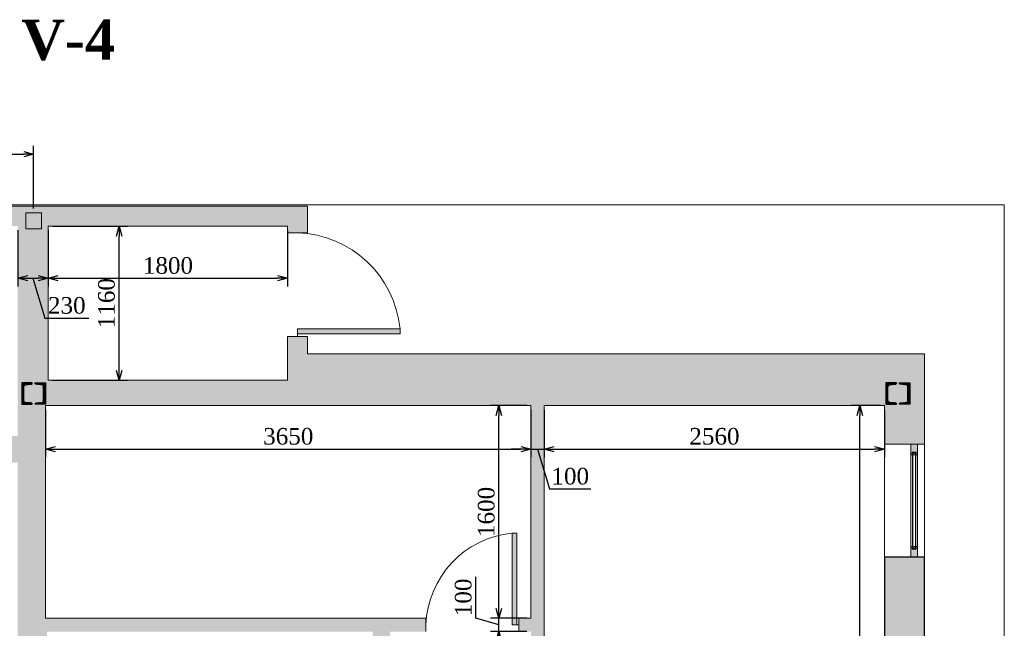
# Model space of a CAD drawing. Header units: millimetres. Extents: x -40905 to 281, y -74558 to -53256.
# Tile 6 of 6: x -7124 to 281, y -57833 to -53256. Entities that reach past the tile are written whole.
import ezdxf

# ---------------------------------------------------------------- set-up
doc = ezdxf.new("R2010")
doc.units = ezdxf.units.MM
for name, color, linetype, lineweight in [('CТЕНЫ', 7, 'Continuous', 30), ('gor', 251, 'Continuous', 20), ('text', 7, 'Continuous', 20), ('vid vne razreza', 7, 'Continuous', 5)]:
    doc.layers.add(name, color=color, linetype=linetype, lineweight=lineweight)
doc.layers.add('KAREBEBI', color=7, linetype='Continuous')
doc.styles.get("Standard").update_dxf_attribs({"font": 'times.ttf'})
doc.dimstyles.new('ISO-25', dxfattribs={"dimscale": 50, "dimtxt": 2.5, "dimasz": 1.5, "dimexe": 1.25, "dimexo": 0.625, "dimtad": 1, "dimdec": 0, "dimtxsty": 'Standard', "dimblk": 'OPEN30', "dimcen": 2.5, "dimadec": 0, "dimazin": 0, "dimtfac": 1, "dimtdec": 0, "dimtmove": 0, "dimatfit": 3, "dimldrblk": 'OPEN30', "dimfxl": 1, "dimarcsym": 0})

# ---------------------------------------------------------------- blocks, each defined once
blk = doc.blocks.new('kaobka')
at = {"layer": 'vid vne razreza', "lineweight": 9, "ltscale": 0.5}
h = blk.add_hatch(dxfattribs=at)
h.set_pattern_fill('ANSI31', color=253, style=0)
h.set_pattern_definition([(45, (1818676.401, 898355.451), (-2.2450640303, 2.2450640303), [])])
edge = h.paths.add_edge_path()
edge.add_line((20, -70), (62.8, -65.8))
edge.add_arc((61.7, -52.6), 13.3, 274.67524, 359.08296)
edge.add_line((75, -52.8), (75, 52.8))
edge.add_arc((61.7, 52.6), 13.3, 0.91704, 85.32476)
edge.add_line((62.8, 65.8), (20, 70))
edge.add_arc((20, 80), 10, 180, 270, ccw=False)
edge.add_line((10, 80), (90, 80))
edge.add_line((90, 80), (90, -80))
edge.add_line((90, -80), (10, -80))
edge.add_arc((20, -80), 10, 90, 180, ccw=False)
edge = h.paths.add_edge_path()
edge.add_line((-20, -70), (-62.8, -65.8))
edge.add_arc((-61.7, -52.6), 13.3, 180.91704, 265.32476, ccw=False)
edge.add_line((-75, -52.8), (-75, 52.8))
edge.add_arc((-61.7, 52.6), 13.3, 94.67524, 179.08296, ccw=False)
edge.add_line((-62.8, 65.8), (-20, 70))
edge.add_arc((-20, 80), 10, 270, 360)
edge.add_line((-10, 80), (-90, 80))
edge.add_line((-90, 80), (-90, -80))
edge.add_line((-90, -80), (-10, -80))
edge.add_arc((-20, -80), 10, 0, 90)
at = {"layer": 'CТЕНЫ', "lineweight": 30}
for points in [[(-20, -70), (-62.8, -65.8, -0.385907), (-75, -52.8), (-75, 52.8, -0.385907), (-62.8, 65.8), (-20, 70, 0.414214), (-10, 80), (-90, 80), (-90, -80), (-10, -80, 0.414214), (-20, -70)], [(20, -70), (62.8, -65.8, 0.385907), (75, -52.8), (75, 52.8, 0.385907), (62.8, 65.8), (20, 70, -0.414214), (10, 80), (90, 80), (90, -80), (10, -80, -0.414214), (20, -70)]]:
    blk.add_lwpolyline(points, format="xyb", dxfattribs=at)
blk = doc.blocks.new('KAREBI - 90')
at = {"layer": 'KAREBEBI', "lineweight": 20, "true_color": 0x9f622d}
blk.add_hatch(color=25, dxfattribs=at).paths.add_polyline_path([(6.67, 88.89), (2.22, 88.89), (2.22, 0), (6.67, 0)])
at = {"color": 246, "lineweight": 9}
blk.add_lwpolyline([(6.67, 88.89), (6.67, 0), (2.22, 0), (2.22, 88.89)], close=True, dxfattribs=at)
at = {"color": 246, "lineweight": 0}
blk.add_lwpolyline([(2.22, 0), (0, 0)], dxfattribs=at)
blk.add_arc((-2.62, -3.32), 92.68, 2.05318, 84.2516, dxfattribs=at)
blk = doc.blocks.new('_Open30')
at = {"color": 0, "linetype": 'ByBlock', "lineweight": -2}
for p, q in [((-1, 0.268), (0, 0)), ((0, 0), (-1, -0.268)), ((0, 0), (-1, 0))]:
    blk.add_line(p, q, dxfattribs=at)
blk = doc.blocks.new('*D20')
at = {"color": 0, "lineweight": -2, "transparency": 16777216}
for p, q in [((-13019.2, -54676.3), (-13019.2, -54204.3)), ((-7019.2, -54676.3), (-7019.2, -54204.3)), ((-12944.2, -54266.8), (-7094.2, -54266.8))]:
    blk.add_line(p, q, dxfattribs=at)
at = {"layer": 'Defpoints', "color": 0, "lineweight": 5, "transparency": 16777216}
for p in [(-7019.2, -54266.8), (-13019.2, -54707.5), (-7019.2, -54707.5)]:
    blk.add_point(p, dxfattribs=at)
at = {"color": 0, "lineweight": -2, "transparency": 16777216, "xscale": 75, "yscale": 75, "zscale": 75, "rotation": 180}
blk.add_blockref('_Open30', (-13019.2, -54266.8), dxfattribs=at)
at = {"color": 0, "lineweight": -2, "transparency": 16777216, "xscale": 75, "yscale": 75, "zscale": 75}
blk.add_blockref('_Open30', (-7019.2, -54266.8), dxfattribs=at)
at = {"color": 0, "lineweight": 5, "transparency": 16777216, "insert": (-10019.2, -54171.9), "char_height": 125, "attachment_point": 5}
blk.add_mtext('6000', dxfattribs=at)
blk = doc.blocks.new('*D38')
at = {"color": 0, "lineweight": -2, "transparency": 16777216}
for p, q in [((-7139.2, -54838.8), (-7139.2, -55262)), ((-6909.2, -54838.8), (-6909.2, -55262)), ((-7064.2, -55199.5), (-6984.2, -55199.5)), ((-7024.2, -55199.5), (-6934.2, -55499.6)), ((-6934.2, -55499.6), (-6605.4, -55499.6))]:
    blk.add_line(p, q, dxfattribs=at)
at = {"layer": 'Defpoints', "color": 0, "lineweight": 5, "transparency": 16777216}
for p in [(-7139.2, -54807.5), (-6909.2, -54807.5), (-6909.2, -55199.5)]:
    blk.add_point(p, dxfattribs=at)
at = {"color": 0, "lineweight": -2, "transparency": 16777216, "xscale": 75, "yscale": 75, "zscale": 75, "rotation": 180}
blk.add_blockref('_Open30', (-7139.2, -55199.5), dxfattribs=at)
at = {"color": 0, "lineweight": -2, "transparency": 16777216, "xscale": 75, "yscale": 75, "zscale": 75}
blk.add_blockref('_Open30', (-6909.2, -55199.5), dxfattribs=at)
at = {"color": 0, "lineweight": 5, "transparency": 16777216, "insert": (-6769.8, -55404.8), "char_height": 125, "attachment_point": 5}
blk.add_mtext('230', dxfattribs=at)
blk = doc.blocks.new('*D39')
at = {"color": 0, "lineweight": -2, "transparency": 16777216}
for p, q in [((-6909.2, -54838.8), (-6909.2, -55262)), ((-5109.2, -54838.8), (-5109.2, -55262)), ((-6834.2, -55199.5), (-5184.2, -55199.5))]:
    blk.add_line(p, q, dxfattribs=at)
at = {"layer": 'Defpoints', "color": 0, "lineweight": 5, "transparency": 16777216}
for p in [(-6909.2, -54807.5), (-5109.2, -54807.5), (-5109.2, -55199.5)]:
    blk.add_point(p, dxfattribs=at)
at = {"color": 0, "lineweight": -2, "transparency": 16777216, "xscale": 75, "yscale": 75, "zscale": 75, "rotation": 180}
blk.add_blockref('_Open30', (-6909.2, -55199.5), dxfattribs=at)
at = {"color": 0, "lineweight": -2, "transparency": 16777216, "xscale": 75, "yscale": 75, "zscale": 75}
blk.add_blockref('_Open30', (-5109.2, -55199.5), dxfattribs=at)
at = {"color": 0, "lineweight": 5, "transparency": 16777216, "insert": (-6009.2, -55104.7), "char_height": 125, "attachment_point": 5}
blk.add_mtext('1800', dxfattribs=at)
blk = doc.blocks.new('*D40')
at = {"color": 0, "lineweight": -2, "transparency": 16777216}
for p, q in [((-6878, -54807.5), (-6313.9, -54807.5)), ((-6376.4, -55892.5), (-6376.4, -54882.5)), ((-6878, -55967.5), (-6313.9, -55967.5))]:
    blk.add_line(p, q, dxfattribs=at)
at = {"layer": 'Defpoints', "color": 0, "lineweight": 5, "transparency": 16777216}
for p in [(-6909.2, -54807.5), (-6376.4, -54807.5), (-6909.2, -55967.5)]:
    blk.add_point(p, dxfattribs=at)
at = {"color": 0, "lineweight": -2, "transparency": 16777216, "xscale": 75, "yscale": 75, "zscale": 75}
for p, rotation in [((-6376.4, -54807.5), 90), ((-6376.4, -55967.5), 270)]:
    blk.add_blockref('_Open30', p, dxfattribs=dict(at, rotation=rotation))
at = {"color": 0, "lineweight": 5, "transparency": 16777216, "insert": (-6471.2, -55387.5), "char_height": 125, "attachment_point": 5, "rotation": 90}
blk.add_mtext('1160', dxfattribs=at)
blk = doc.blocks.new('*D56')
at = {"color": 0, "lineweight": -2, "transparency": 16777216}
for p, q in [((-650.5, -56157.5), (-867.2, -56157.5)), ((-804.7, -59932.5), (-804.7, -56232.5)), ((-650.5, -60007.5), (-867.2, -60007.5))]:
    blk.add_line(p, q, dxfattribs=at)
at = {"layer": 'Defpoints', "color": 0, "lineweight": 5, "transparency": 16777216}
for p in [(-804.7, -56157.5), (-619.2, -56157.5), (-619.2, -60007.5)]:
    blk.add_point(p, dxfattribs=at)
at = {"color": 0, "lineweight": -2, "transparency": 16777216, "xscale": 75, "yscale": 75, "zscale": 75}
for p, rotation in [((-804.7, -56157.5), 90), ((-804.7, -60007.5), 270)]:
    blk.add_blockref('_Open30', p, dxfattribs=dict(at, rotation=rotation))
at = {"color": 0, "lineweight": 5, "transparency": 16777216, "insert": (-899.6, -58082.5), "char_height": 125, "attachment_point": 5, "rotation": 90}
blk.add_mtext('3850', dxfattribs=at)
blk = doc.blocks.new('*D57')
at = {"color": 0, "lineweight": -2, "transparency": 16777216}
for p, q in [((-6929.2, -56188.8), (-6929.2, -56546.7)), ((-3279.2, -56188.8), (-3279.2, -56546.7)), ((-6854.2, -56484.2), (-3354.2, -56484.2))]:
    blk.add_line(p, q, dxfattribs=at)
at = {"layer": 'Defpoints', "color": 0, "lineweight": 5, "transparency": 16777216}
for p in [(-6929.2, -56157.5), (-3279.2, -56157.5), (-3279.2, -56484.2)]:
    blk.add_point(p, dxfattribs=at)
at = {"color": 0, "lineweight": -2, "transparency": 16777216, "xscale": 75, "yscale": 75, "zscale": 75, "rotation": 180}
blk.add_blockref('_Open30', (-6929.2, -56484.2), dxfattribs=at)
at = {"color": 0, "lineweight": -2, "transparency": 16777216, "xscale": 75, "yscale": 75, "zscale": 75}
blk.add_blockref('_Open30', (-3279.2, -56484.2), dxfattribs=at)
at = {"color": 0, "lineweight": 5, "transparency": 16777216, "insert": (-5104.2, -56389.4), "char_height": 125, "attachment_point": 5}
blk.add_mtext('3650', dxfattribs=at)
blk = doc.blocks.new('*D58')
at = {"color": 0, "lineweight": -2, "transparency": 16777216}
for p, q in [((-3279.2, -56188.8), (-3279.2, -56546.7)), ((-3179.2, -56188.8), (-3179.2, -56546.7)), ((-3354.2, -56484.2), (-3429.2, -56484.2)), ((-3279.2, -56484.2), (-3179.2, -56484.2)), ((-3279.2, -56484.2), (-3179.2, -56484.2)), ((-3229.2, -56484.2), (-3139.2, -56784.3)), ((-3104.2, -56484.2), (-3029.2, -56484.2)), ((-3139.2, -56784.3), (-2828, -56784.3))]:
    blk.add_line(p, q, dxfattribs=at)
at = {"layer": 'Defpoints', "color": 0, "lineweight": 5, "transparency": 16777216}
for p in [(-3279.2, -56157.5), (-3179.2, -56157.5), (-3179.2, -56484.2)]:
    blk.add_point(p, dxfattribs=at)
at = {"color": 0, "lineweight": -2, "transparency": 16777216, "xscale": 75, "yscale": 75, "zscale": 75}
blk.add_blockref('_Open30', (-3279.2, -56484.2), dxfattribs=at)
at = {"color": 0, "lineweight": -2, "transparency": 16777216, "xscale": 75, "yscale": 75, "zscale": 75, "rotation": 180}
blk.add_blockref('_Open30', (-3179.2, -56484.2), dxfattribs=at)
at = {"color": 0, "lineweight": 5, "transparency": 16777216, "insert": (-2983.6, -56689.5), "char_height": 125, "attachment_point": 5}
blk.add_mtext('100', dxfattribs=at)
blk = doc.blocks.new('*D59')
at = {"color": 0, "lineweight": -2, "transparency": 16777216}
for p, q in [((-3179.2, -56188.8), (-3179.2, -56546.7)), ((-619.2, -56188.8), (-619.2, -56546.7)), ((-3104.2, -56484.2), (-694.2, -56484.2))]:
    blk.add_line(p, q, dxfattribs=at)
at = {"layer": 'Defpoints', "color": 0, "lineweight": 5, "transparency": 16777216}
for p in [(-3179.2, -56157.5), (-619.2, -56157.5), (-619.2, -56484.2)]:
    blk.add_point(p, dxfattribs=at)
at = {"color": 0, "lineweight": -2, "transparency": 16777216, "xscale": 75, "yscale": 75, "zscale": 75, "rotation": 180}
blk.add_blockref('_Open30', (-3179.2, -56484.2), dxfattribs=at)
at = {"color": 0, "lineweight": -2, "transparency": 16777216, "xscale": 75, "yscale": 75, "zscale": 75}
blk.add_blockref('_Open30', (-619.2, -56484.2), dxfattribs=at)
at = {"color": 0, "lineweight": 5, "transparency": 16777216, "insert": (-1899.2, -56389.4), "char_height": 125, "attachment_point": 5}
blk.add_mtext('2560', dxfattribs=at)
blk = doc.blocks.new('*D64')
at = {"color": 0, "lineweight": -2, "transparency": 16777216}
for p, q in [((-3693, -57755.7), (-3693, -57444.5)), ((-3520.1, -57682.5), (-3520.1, -57607.5)), ((-3520.1, -57807.5), (-3693, -57755.7)), ((-3310.5, -57757.5), (-3582.6, -57757.5)), ((-3520.1, -57857.5), (-3520.1, -57757.5)), ((-3520.1, -57857.5), (-3520.1, -57757.5)), ((-3310.5, -57857.5), (-3582.6, -57857.5)), ((-3520.1, -57932.5), (-3520.1, -58007.5))]:
    blk.add_line(p, q, dxfattribs=at)
at = {"layer": 'Defpoints', "color": 0, "lineweight": 5, "transparency": 16777216}
for p in [(-3520.1, -57757.5), (-3279.2, -57757.5), (-3279.2, -57857.5)]:
    blk.add_point(p, dxfattribs=at)
at = {"color": 0, "lineweight": -2, "transparency": 16777216, "xscale": 75, "yscale": 75, "zscale": 75}
for p, rotation in [((-3520.1, -57757.5), 270), ((-3520.1, -57857.5), 90)]:
    blk.add_blockref('_Open30', p, dxfattribs=dict(at, rotation=rotation))
at = {"color": 0, "lineweight": 5, "transparency": 16777216, "insert": (-3787.8, -57600.1), "char_height": 125, "attachment_point": 5, "rotation": 90}
blk.add_mtext('100', dxfattribs=at)
blk = doc.blocks.new('*D65')
at = {"color": 0, "lineweight": -2, "transparency": 16777216}
for p, q in [((-3310.5, -56157.5), (-3582.6, -56157.5)), ((-3520.1, -57682.5), (-3520.1, -56232.5)), ((-3310.5, -57757.5), (-3582.6, -57757.5))]:
    blk.add_line(p, q, dxfattribs=at)
at = {"layer": 'Defpoints', "color": 0, "lineweight": 5, "transparency": 16777216}
for p in [(-3520.1, -56157.5), (-3279.2, -56157.5), (-3279.2, -57757.5)]:
    blk.add_point(p, dxfattribs=at)
at = {"color": 0, "lineweight": -2, "transparency": 16777216, "xscale": 75, "yscale": 75, "zscale": 75}
for p, rotation in [((-3520.1, -56157.5), 90), ((-3520.1, -57757.5), 270)]:
    blk.add_blockref('_Open30', p, dxfattribs=dict(at, rotation=rotation))
at = {"color": 0, "lineweight": 5, "transparency": 16777216, "insert": (-3614.9, -56957.5), "char_height": 125, "attachment_point": 5, "rotation": 90}
blk.add_mtext('1600', dxfattribs=at)

msp = doc.modelspace()

# ---------------------------------------------------------------- hatches: boundary and pattern name
at = {"layer": 'vid vne razreza', "lineweight": 30, "ltscale": 0.5, "true_color": 0xfaf5bd}
h = msp.add_hatch(color=254, dxfattribs=at)
h.paths.add_polyline_path([(-6909.2, -55967.5), (-5109.2, -55967.5), (-5109.2, -55637.5), (-4959.2, -55637.5), (-4959.2, -55767.5), (-319.2, -55767.5), (-319.2, -56447.5), (-619.2, -56447.5), (-619.2, -56157.5), (-3179.2, -56157.5), (-3179.2, -59007.5), (-3279.2, -59007.5), (-3279.2, -57857.5), (-3369.2, -57857.5), (-3369.2, -57757.5), (-3279.2, -57757.5), (-3279.2, -56157.5), (-6929.2, -56157.5), (-6929.2, -57757.5), (-4069.2, -57757.5), (-4069.2, -57857.5), (-4339.2, -57857.5), (-4339.2, -58657.5), (-4469.2, -58657.5), (-4469.2, -57857.5), (-6919.2, -57857.5), (-6919.2, -59457.5), (-5659.2, -59457.5), (-5659.2, -59557.5), (-4339.2, -59557.5), (-4339.2, -62807.5), (-4544.2, -62807.5), (-4544.2, -62557.5), (-4439.2, -62557.5), (-4439.2, -59657.5), (-5759.2, -59657.5), (-5759.2, -59557.5), (-6989.2, -59557.5), (-6989.2, -61147.5), (-7139.2, -61147.5), (-7139.2, -56587.5), (-7189.2, -56587.5), (-7189.2, -56387.5), (-7139.2, -56387.5), (-7139.2, -54807.5), (-8469.2, -54807.5), (-8469.2, -56387.5), (-7969.2, -56387.5), (-7969.2, -56587.5), (-8489.2, -56587.5), (-8489.2, -57387.5), (-8589.2, -57387.5), (-8589.2, -54837.5), (-14099.2, -54837.5), (-14099.2, -62547.5), (-13144.2, -62547.5), (-13144.2, -62037.5), (-12894.2, -62037.5), (-12894.2, -62807.5), (-14279.2, -62807.5), (-14279.2, -54657.5), (-4959.2, -54657.5), (-4959.2, -54857.5), (-5109.2, -54857.5), (-5109.2, -54807.5), (-6909.2, -54807.5)])
h.paths.add_polyline_path([(-619.2, -60107.5), (-619.2, -62557.5), (-889.2, -62557.5), (-889.2, -62807.5), (-319.2, -62807.5), (-319.2, -57297.5), (-619.2, -57297.5), (-619.2, -60007.5), (-3179.2, -60007.5), (-3179.2, -59907.5), (-3279.2, -59907.5), (-3279.2, -60157.5), (-3179.2, -60157.5), (-3179.2, -60107.5)])
h.paths.add_polyline_path([(-3179.2, -61057.5), (-3179.2, -62557.5), (-2689.2, -62557.5), (-2689.2, -62807.5), (-3279.2, -62807.5), (-3279.2, -61057.5)], flags=17)
h.paths.add_polyline_path([(-6894.2, -62047.5), (-7144.2, -62047.5), (-7144.2, -62807.5), (-5744.2, -62807.5), (-5744.2, -62557.5), (-6894.2, -62557.5)], flags=17)
at = {"layer": 'vid vne razreza', "lineweight": 30, "ltscale": 0.5}
h = msp.add_hatch(color=254, dxfattribs=at)
h.paths.add_polyline_path([(-405, -56527.6), (-389.4, -56527.6), (-389.4, -56513.3), (-405, -56513.3)])
h.paths.add_polyline_path([(-410.4, -56512.3), (-383.7, -56512.3), (-383.7, -56508.4), (-410.4, -56508.4)], flags=17)
h.paths.add_polyline_path([(-421.9, -56447.5), (-421.9, -56527.5), (-411.9, -56527.5), (-411.9, -56507.5), (-381.9, -56507.5), (-381.9, -56527.5), (-371.9, -56527.5), (-371.9, -56447.5)])
h.paths.add_polyline_path([(-405, -57217.5), (-389.4, -57217.5), (-389.4, -57231.8), (-405, -57231.8)])
h.paths.add_polyline_path([(-410.4, -57232.8), (-383.7, -57232.8), (-383.7, -57236.7), (-410.4, -57236.7)], flags=17)
h.paths.add_polyline_path([(-421.9, -57297.5), (-421.9, -57217.5), (-411.9, -57217.5), (-411.9, -57237.5), (-381.9, -57237.5), (-381.9, -57217.5), (-371.9, -57217.5), (-371.9, -57297.5)])
h = msp.add_hatch(color=140, dxfattribs=at)
h.paths.add_polyline_path([(-387.7, -57231.8), (-383.7, -57231.8), (-383.7, -56513.3), (-387.7, -56513.3)])
h.paths.add_polyline_path([(-410.4, -56513.3), (-406.4, -56513.3), (-406.4, -57231.8), (-410.4, -57231.8)])

# ---------------------------------------------------------------- linework, layer by layer
at = {"lineweight": 5}
for points in [[(-14279.2, -54657.5), (-4959.2, -54657.5), (-4959.2, -54857.5), (-5109.2, -54857.5), (-5109.2, -54807.5), (-6909.2, -54807.5), (-6909.2, -55967.5), (-5109.2, -55967.5), (-5109.2, -55637.5), (-4959.2, -55637.5), (-4959.2, -55767.5), (-319.2, -55767.5), (-319.2, -56447.5), (-619.2, -56447.5), (-619.2, -56157.5), (-3179.2, -56157.5), (-3179.2, -59007.5)], [(-3369.2, -57857.5), (-3369.2, -57757.5), (-3279.2, -57757.5), (-3279.2, -56157.5), (-6929.2, -56157.5), (-6929.2, -57757.5), (-4069.2, -57757.5), (-4069.2, -57857.5)]]:
    msp.add_lwpolyline(points, dxfattribs=at)
for points in [[(-7079.2, -54707.5), (-6959.2, -54707.5), (-6959.2, -54827.5), (-7079.2, -54827.5)], [(-619.2, -56447.5), (-319.2, -56447.5), (-319.2, -57297.5), (-619.2, -57297.5)]]:
    msp.add_lwpolyline(points, close=True, dxfattribs=at)
msp.add_lwpolyline([(-619.2, -60107.5), (-619.2, -62557.5), (-889.2, -62557.5), (-889.2, -62807.5), (-319.2, -62807.5), (-319.2, -57297.5), (-619.2, -57297.5), (-619.2, -60007.5), (-3179.2, -60007.5), (-3179.2, -59907.5), (-3279.2, -59907.5), (-3279.2, -60157.5), (-3179.2, -60157.5), (-3179.2, -60107.5), (-619.2, -60107.5)])
at = {"layer": 'gor', "color": 0, "lineweight": 9}
msp.add_lwpolyline([(280.8, -63182.5), (-14289.2, -63182.5), (-14289.2, -54647.5), (280.8, -54647.5)], close=True, dxfattribs=at)
at = {"layer": 'vid vne razreza', "lineweight": 15, "ltscale": 0.5}
for points in [[(-421.9, -56447.5), (-421.9, -56527.5), (-411.9, -56527.5), (-411.9, -56507.5), (-381.9, -56507.5), (-381.9, -56527.5), (-371.9, -56527.5), (-371.9, -56447.5), (-421.9, -56447.5)], [(-421.9, -57297.5), (-421.9, -57217.5), (-411.9, -57217.5), (-411.9, -57237.5), (-381.9, -57237.5), (-381.9, -57217.5), (-371.9, -57217.5), (-371.9, -57297.5), (-421.9, -57297.5)]]:
    msp.add_lwpolyline(points, dxfattribs=at)
at = {"layer": 'vid vne razreza', "lineweight": 9, "ltscale": 0.5}
msp.add_lwpolyline([(-421.9, -56527.5), (-371.9, -56527.5), (-371.9, -57217.5), (-421.9, -57217.5)], close=True, dxfattribs=at)
at = {"layer": 'vid vne razreza', "lineweight": 15, "ltscale": 0.5}
for points in [[(-410.4, -56512.3), (-383.7, -56512.3), (-383.7, -56508.4), (-410.4, -56508.4)], [(-405, -56527.6), (-389.4, -56527.6), (-389.4, -56513.3), (-405, -56513.3)], [(-410.4, -57232.8), (-383.7, -57232.8), (-383.7, -57236.7), (-410.4, -57236.7)], [(-405, -57217.5), (-389.4, -57217.5), (-389.4, -57231.8), (-405, -57231.8)]]:
    msp.add_lwpolyline(points, close=True, dxfattribs=at)
at = {"layer": 'vid vne razreza', "color": 154, "lineweight": 9, "ltscale": 0.5}
for points in [[(-410.4, -56513.3), (-406.4, -56513.3), (-406.4, -57231.8), (-410.4, -57231.8)], [(-387.7, -57231.8), (-383.7, -57231.8), (-383.7, -56513.3), (-387.7, -56513.3)]]:
    msp.add_lwpolyline(points, close=True, dxfattribs=at)

# ---------------------------------------------------------------- block references
at = {"layer": 'KAREBEBI', "lineweight": 18, "xscale": -8.666666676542, "yscale": 8.666666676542, "zscale": 8.666666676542, "rotation": 270.0000000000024}
msp.add_blockref('KAREBI - 90', (-5034.2, -55637.5), dxfattribs=at)
at = {"layer": 'KAREBEBI', "lineweight": 18, "xscale": -7.777777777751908, "yscale": 7.777777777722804, "zscale": 7.77777777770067}
msp.add_blockref('KAREBI - 90', (-3369.2, -57807.5), dxfattribs=at)
at = {"layer": 'vid vne razreza', "color": 2, "lineweight": 30}
for p in [(-7019.2, -56067.5), (-519.2, -56067.5)]:
    msp.add_blockref('kaobka', p, dxfattribs=at)

# ---------------------------------------------------------------- texts
at = {"layer": 'text', "insert": (-6759.4, -53255.5), "char_height": 300, "width": 17060.571, "attachment_point": 2}
msp.add_mtext('{\\fTimes New Roman|b1|i0|c0|p18;V-4}', dxfattribs=at)

# ---------------------------------------------------------------- dimensions: what is measured, and where the dimension line sits
at = {"color": 5, "lineweight": 5}
for base, p1, p2, picture, middle in [((-7019.2, -54266.8), (-13019.2, -54707.5), (-7019.2, -54707.5), '*D20', (-10019.2, -54171.9)), ((-3279.2, -56484.2), (-6929.2, -56157.5), (-3279.2, -56157.5), '*D57', (-5104.2, -56389.4))]:
    dim = msp.add_linear_dim(base=base, p1=p1, p2=p2, dimstyle='ISO-25', dxfattribs=at)
    dim.commit()
    dim.dimension.update_dxf_attribs({"geometry": picture, "text_midpoint": middle})
for base, p1, p2, picture, middle in [((-6909.2, -55199.5), (-7139.2, -54807.5), (-6909.2, -54807.5), '*D38', (-6902.9, -55404.8)), ((-5109.2, -55199.5), (-6909.2, -54807.5), (-5109.2, -54807.5), '*D39', (-6009.2, -55104.7)), ((-3179.2, -56484.2), (-3279.2, -56157.5), (-3179.2, -56157.5), '*D58', (-3107.9, -56689.5)), ((-619.2, -56484.2), (-3179.2, -56157.5), (-619.2, -56157.5), '*D59', (-1899.2, -56389.4))]:
    dim = msp.add_linear_dim(base=base, p1=p1, p2=p2, dimstyle='ISO-25', override={"dimtmove": 1}, dxfattribs=at)
    dim.commit()
    dim.dimension.update_dxf_attribs({"geometry": picture, "text_midpoint": middle})
dim = msp.add_linear_dim(base=(-6376.4, -54807.5), p1=(-6909.2, -55967.5), p2=(-6909.2, -54807.5), angle=90, dimstyle='ISO-25', dxfattribs=at)
dim.commit()
dim.dimension.update_dxf_attribs({"geometry": '*D40', "text_midpoint": (-6471.2, -55387.5)})
for base, p1, p2, picture, middle in [((-3520.1, -56157.5), (-3279.2, -57757.5), (-3279.2, -56157.5), '*D65', (-3614.9, -56957.5)), ((-804.7, -56157.5), (-619.2, -60007.5), (-619.2, -56157.5), '*D56', (-899.6, -58082.5)), ((-3520.1, -57757.5), (-3279.2, -57857.5), (-3279.2, -57757.5), '*D64', (-3787.8, -57724.4))]:
    dim = msp.add_linear_dim(base=base, p1=p1, p2=p2, angle=90, dimstyle='ISO-25', override={"dimtmove": 1}, dxfattribs=at)
    dim.commit()
    dim.dimension.update_dxf_attribs({"geometry": picture, "text_midpoint": middle})

doc.saveas('drawing.dxf')
